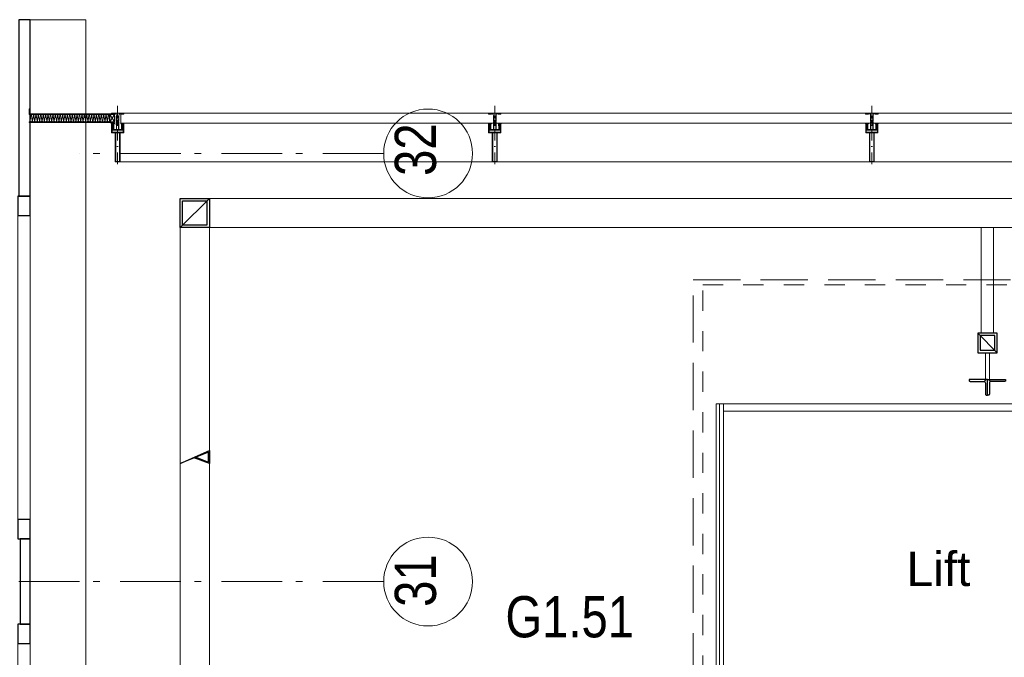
# Model space of a CAD drawing. Header units: millimetres. Extents: x 274611 to 749520, y 175257 to 298905.
# Tile 222 of 251: x 715929 to 719976, y 234077 to 236699. Entities that reach past the tile are written whole.
import ezdxf

# ---------------------------------------------------------------- set-up
doc = ezdxf.new("R2010")
doc.units = ezdxf.units.MM
doc.header["$LTSCALE"] = 400
for name, pattern in [('STYLE_01', [0.416641, 0.208282, -0.208359]), ('STYLE_02', [0.694427, 0.486069, -0.208359]), ('STYLE_06', [1.041641, 0.625, -0.208282, 0.069427, -0.138931]), ('STYLE_15', [0.240945, 0.11811, -0.059055, 0.004724, -0.059055]), ('STYLE_16', [0.177165, 0.11811, -0.059055])]:
    doc.linetypes.add(name, pattern=pattern)
for name, color, linetype, lineweight in [('Buitenkozijnen', 140, 'Continuous', 15), ('kozijnen', 140, 'Continuous', 15), ('Lijn-afbreek', 140, 'STYLE_06', 15), ('mat-glas-hor', 5, 'Continuous', 15), ('mat-kalkzandsteen', 5, 'Continuous', 25), ('mat-staal', 5, 'Continuous', 25), ('mat-staal_zink', 140, 'Continuous', 15), ('None', 7, 'Continuous', 9), ('Ruimtenummers', 5, 'Continuous', 25)]:
    doc.layers.add(name, color=color, linetype=linetype, lineweight=lineweight)
doc.styles.add('Arial', font='arial.ttf', dxfattribs={"height": 211.666667})
doc.styles.add('Arial Narrow', font='ARIALN.TTF', dxfattribs={"height": 222.25})

# ---------------------------------------------------------------- blocks, each defined once
blk = doc.blocks.new('Gevelpui best 1410 (2D)')
at = {"layer": 'Buitenkozijnen', "lineweight": 15}
for p, q in [((-260, 0), (-260, -1410)), ((-260, 0), (-210, 0)), ((-210, 0), (-210, -1410)), ((-260, -1410), (-210, -1410))]:
    blk.add_line(p, q, dxfattribs=at)
at = {"layer": 'Buitenkozijnen', "color": 92, "lineweight": 25}
for points in [[(-260, 0), (-210, 0), (-210, -80), (-260, -80)], [(-260, -1330), (-210, -1330), (-210, -1410), (-260, -1410)]]:
    blk.add_lwpolyline(points, close=True, dxfattribs=at)
at = {"layer": 'None', "color": 43, "linetype": 'Continuous', "lineweight": 9}
blk.add_line((-410, 15), (-410, -1425), dxfattribs=at)
blk = doc.blocks.new('*X1660')
at = {"layer": 'None', "lineweight": 5}
blk.add_line((31900, 5640), (31900, 7100), dxfattribs=at)
blk = doc.blocks.new('*X256')
at = {"layer": 'None', "lineweight": 9}
blk.add_line((-60, -60), (60, 60), dxfattribs=at)
blk = doc.blocks.new('Kolom [] 120')
at = {"layer": 'mat-staal', "lineweight": 25}
for points in [[(-60, 60), (60, 60), (60, -60), (-60, -60)], [(-50, 50), (50, 50), (50, -50), (-50, -50)]]:
    blk.add_lwpolyline(points, close=True, dxfattribs=at)
at = {"layer": 'mat-staal'}
blk.add_blockref('*X256', (0, 0), dxfattribs=at)
blk = doc.blocks.new('*X1676')
at = {"layer": 'None', "lineweight": 9}
for p, q in [((29800.1, 6889.8), (29803.1, 6892.8)), ((29775.5, 6865.2), (29779.2, 6869))]:
    blk.add_line(p, q, dxfattribs=at)
blk = doc.blocks.new('*X1697')
at = {"layer": 'None', "lineweight": 9}
blk.add_line((-17.8, -17.8), (-9.4, -9.4), dxfattribs=at)
blk = doc.blocks.new('*U1698')
at = {"layer": 'None', "color": 92, "linetype": 'Continuous', "lineweight": 25, "flags": 128}
blk.add_lwpolyline([(-17.8, -22.8), (-17.8, 52.2), (-13.8, 52.2, -0.414214), (-9.8, 48.2), (-9.8, -6.8, 0.414214), (-1.8, -14.8), (43.2, -14.8, -0.414214), (47.2, -18.8), (47.2, -22.8)], format="xyb", close=True, dxfattribs=at)
at = {"layer": 'None', "color": 92}
blk.add_blockref('*X1697', (0, 0), dxfattribs=at)
blk = doc.blocks.new('*X1699')
at = {"layer": 'None', "lineweight": 9}
blk.add_line((-17.8, -17.8), (-9.4, -9.4), dxfattribs=at)
blk = doc.blocks.new('*U1700')
at = {"layer": 'None', "color": 92, "linetype": 'Continuous', "lineweight": 25, "flags": 128}
blk.add_lwpolyline([(-17.8, -22.8), (-17.8, 52.2), (-13.8, 52.2, -0.414214), (-9.8, 48.2), (-9.8, -6.8, 0.414214), (-1.8, -14.8), (43.2, -14.8, -0.414214), (47.2, -18.8), (47.2, -22.8)], format="xyb", close=True, dxfattribs=at)
at = {"layer": 'None', "color": 92}
blk.add_blockref('*X1699', (0, 0), dxfattribs=at)
blk = doc.blocks.new('*U1701')
at = {"layer": 'mat-staal', "xscale": -1, "rotation": 90.00000235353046}
blk.add_blockref('*U1700', (32978.2, 7183.2), dxfattribs=at)
at = {"layer": 'mat-staal', "rotation": 270}
blk.add_blockref('*U1698', (33023.8, 7183.2), dxfattribs=at)
blk = doc.blocks.new('*U1702')
at = {"layer": 'mat-staal'}
blk.add_blockref('*U1701', (0, 0), dxfattribs=at)
blk = doc.blocks.new('*X258')
at = {"layer": 'None', "lineweight": 9}
blk.add_line((-40, -40), (40, 40), dxfattribs=at)
blk = doc.blocks.new('Kolom [] 080')
at = {"layer": 'mat-staal', "lineweight": 25}
for points in [[(-40, 40), (40, 40), (40, -40), (-40, -40)], [(-30, 30), (30, 30), (30, -30), (-30, -30)]]:
    blk.add_lwpolyline(points, close=True, dxfattribs=at)
at = {"layer": 'mat-staal'}
blk.add_blockref('*X258', (0, 0), dxfattribs=at)
blk = doc.blocks.new('*U1703')
at = {"layer": 'None', "color": 43, "linetype": 'Continuous', "lineweight": 9}
for points in [[(32976, 7391), (33026, 7391), (33026, 7825), (32976, 7825)], [(32993, 7311), (33009, 7311), (33009, 7201), (32993, 7201)]]:
    blk.add_lwpolyline(points, close=True, dxfattribs=at)
at = {"layer": 'Lijn-afbreek', "color": 7, "xscale": -1, "rotation": 180}
blk.add_blockref('Kolom [] 080', (33001, 7351), dxfattribs=at)
at = {"layer": 'mat-staal'}
blk.add_blockref('*U1702', (0, 0), dxfattribs=at)
blk = doc.blocks.new('*U1704')
at = {"layer": 'mat-glas-hor', "lineweight": 15}
for points in [[(31886, 5640), (31886, 7100), (31916, 7100), (31916, 5640)], [(31916, 7070), (33516, 7070), (33516, 7100), (31916, 7100)]]:
    blk.add_lwpolyline(points, close=True, dxfattribs=at)
at = {"layer": 'None', "color": 140, "linetype": 'Continuous', "lineweight": 15}
for p, q in [((29683.1, 7825), (29683.1, 6855)), ((29803.1, 7825), (29803.1, 6855))]:
    blk.add_line(p, q, dxfattribs=at)
at = {"layer": 'None', "color": 43, "linetype": 'Continuous', "lineweight": 9, "flags": 128}
for points in [[(29683.1, 4795), (29683.1, 7945), (33891.1, 7945), (33891.1, 4795)], [(33771.1, 4915), (33771.1, 7825), (29803.1, 7825), (29803.1, 4915)]]:
    blk.add_lwpolyline(points, close=True, dxfattribs=at)
at = {"layer": 'None', "color": 43, "linetype": 'STYLE_02', "lineweight": 9}
blk.add_lwpolyline([(31791.1, 7610), (33761.1, 7610), (33761.1, 5130), (31791.1, 5130)], close=True, dxfattribs=at)
at = {"layer": 'None', "color": 8, "linetype": 'STYLE_01', "lineweight": 5}
blk.add_lwpolyline([(31831.1, 7590), (33761.1, 7590), (33761.1, 5150), (31831.1, 5150)], close=True, dxfattribs=at)
at = {"layer": 'None', "color": 92, "linetype": 'Continuous', "lineweight": 25}
blk.add_lwpolyline([(29683.1, 6855), (29803.1, 6908.6), (29803.1, 6855), (29740.7, 6878.2), (29747.3, 6880.8), (29800.1, 6861.2), (29800.1, 6902.1)], close=True, dxfattribs=at)
at = {"layer": 'mat-glas-hor'}
blk.add_blockref('*X1660', (0, 0), dxfattribs=at)
at = {"layer": 'mat-staal', "color": 7}
blk.add_blockref('Kolom [] 120', (29743.1, 7885), dxfattribs=at)
at = {"layer": 'None', "color": 7}
blk.add_blockref('*U1703', (0, 0), dxfattribs=at)
at = {"layer": 'None', "color": 92}
blk.add_blockref('*X1676', (0, 0), dxfattribs=at)
at = {"layer": 'None', "color": 140, "insert": (32800.1, 6492.7), "char_height": 141.11, "attachment_point": 2, "style": 'Arial'}
blk.add_mtext('Lift', dxfattribs=at)
blk = doc.blocks.new('*U1705')
at = {"layer": 'None', "color": 8, "lineweight": 5}
for p, q in [((29393.6, 8290.3), (29412.6, 8260)), ((29412.6, 8290.3), (29393.6, 8260))]:
    blk.add_line(p, q, dxfattribs=at)
at = {"layer": 'None', "color": 43, "lineweight": 9}
blk.add_lwpolyline([(29393.6, 8290.3), (29412.6, 8290.3), (29412.6, 8260), (29393.6, 8260)], close=True, dxfattribs=at)
blk = doc.blocks.new('*U1706')
at = {"layer": 'None', "color": 8, "linetype": 'Continuous', "lineweight": 5, "flags": 128}
blk.add_lwpolyline([(0, 0, 0.463138), (4.2, 4.9), (0.8, 25.1, -0.463138), (5, 30, -0.463138), (9.1, 25.1), (5.8, 4.9, 0.463138), (9.9, 0, 0.463138), (14.1, 4.9), (10.7, 25.1, -0.463138), (14.9, 30, -0.463138), (19.1, 25.1), (15.7, 4.9, 0.463138), (19.9, 0, 0.463138), (24, 4.9), (20.7, 25.1, -0.463138), (24.8, 30, -0.463138), (29, 25.1), (25.7, 4.9, 0.463138), (29.8, 0, 0.463138), (34, 4.9), (30.6, 25.1, -0.463138), (34.8, 30, -0.463138), (38.9, 25.1), (35.6, 4.9, 0.463138), (39.7, 0, 0.463138), (43.9, 4.9), (40.6, 25.1, -0.463138), (44.7, 30, -0.463138), (48.9, 25.1), (45.5, 4.9, 0.463138), (49.7, 0, 0.463138), (53.8, 4.9), (50.5, 25.1, -0.463138), (54.6, 30, -0.463138), (58.8, 25.1), (55.5, 4.9, 0.463138), (59.6, 0, 0.463138), (63.8, 4.9), (60.4, 25.1, -0.463138), (64.6, 30, -0.463138), (68.7, 25.1), (65.4, 4.9, 0.463138), (69.5, 0, 0.463138), (73.7, 4.9), (70.4, 25.1, -0.463138), (74.5, 30, -0.463138), (78.7, 25.1), (75.3, 4.9, 0.463138), (79.5, 0, 0.463138), (83.6, 4.9), (80.3, 25.1, -0.463138), (84.5, 30, -0.463138), (88.6, 25.1), (85.3, 4.9, 0.463138), (89.4, 0, 0.463138), (93.6, 4.9), (90.2, 25.1, -0.463138), (94.4, 30, -0.463138), (98.5, 25.1), (95.2, 4.9, 0.463138), (99.4, 0, 0.463138), (103.5, 4.9), (100.2, 25.1, -0.463138), (104.3, 30, -0.463138), (108.5, 25.1), (105.1, 4.9, 0.463138), (109.3, 0, 0.463138), (113.4, 4.9), (110.1, 25.1, -0.463138), (114.3, 30, -0.463138), (118.4, 25.1), (115.1, 4.9, 0.463138), (119.2, 0, 0.463138), (123.4, 4.9), (120, 25.1, -0.463138), (124.2, 30, -0.463138), (128.4, 25.1), (125, 4.9, 0.463138), (129.2, 0, 0.463138), (133.3, 4.9), (130, 25.1, -0.463138), (134.1, 30, -0.463138), (138.3, 25.1), (134.9, 4.9, 0.463138), (139.1, 0, 0.463138), (143.3, 4.9), (139.9, 25.1, -0.463138), (144.1, 30, -0.463138), (148.2, 25.1), (144.9, 4.9, 0.463138), (149, 0, 0.463138), (153.2, 4.9), (149.8, 25.1, -0.463138), (154, 30, -0.463138), (158.2, 25.1), (154.8, 4.9, 0.463138), (159, 0, 0.463138), (163.1, 4.9), (159.8, 25.1, -0.463138), (163.9, 30, -0.463138), (168.1, 25.1), (164.7, 4.9, 0.463138), (168.9, 0, 0.463138), (173.1, 4.9), (169.7, 25.1, -0.463138), (173.9, 30, -0.463138), (178, 25.1), (174.7, 4.9, 0.463138), (178.8, 0, 0.463138), (183, 4.9), (179.7, 25.1, -0.463138), (183.8, 30, -0.463138), (188, 25.1), (184.6, 4.9, 0.463138), (188.8, 0, 0.463138), (192.9, 4.9), (189.6, 25.1, -0.463138), (193.7, 30, -0.463138), (197.9, 25.1), (194.6, 4.9, 0.463138), (198.7, 0, 0.463138), (202.9, 4.9), (199.5, 25.1, -0.463138), (203.7, 30, -0.463138), (207.8, 25.1), (204.5, 4.9, 0.463138), (208.6, 0, 0.463138), (212.8, 4.9), (209.5, 25.1, -0.463138), (213.6, 30, -0.463138), (217.8, 25.1), (214.4, 4.9, 0.463138), (218.6, 0, 0.463138), (222.7, 4.9), (219.4, 25.1, -0.463138), (223.6, 30, -0.463138), (227.7, 25.1), (224.4, 4.9, 0.463138), (228.5, 0, 0.463138), (232.7, 4.9), (229.3, 25.1, -0.463138), (233.5, 30, -0.463138), (237.6, 25.1), (234.3, 4.9, 0.463138), (238.5, 0, 0.463138), (242.6, 4.9), (239.3, 25.1, -0.463138), (243.4, 30, -0.463138), (247.6, 25.1), (244.2, 4.9, 0.463138), (248.4, 0, 0.463138), (252.5, 4.9), (249.2, 25.1, -0.463138), (253.4, 30, -0.463138), (257.5, 25.1), (254.2, 4.9, 0.463138), (258.3, 0, 0.463138), (262.5, 4.9), (259.1, 25.1, -0.463138), (263.3, 30, -0.463138), (267.5, 25.1), (264.1, 4.9, 0.463138), (268.3, 0, 0.463138), (272.4, 4.9), (269.1, 25.1, -0.463138), (273.2, 30, -0.463138), (277.4, 25.1), (274, 4.9, 0.463138), (278.2, 0, 0.463138), (282.4, 4.9), (279, 25.1, -0.463138), (283.2, 30, -0.463138), (287.3, 25.1), (284, 4.9, 0.463138), (288.1, 0, 0.463138), (292.3, 4.9), (288.9, 25.1, -0.463138), (293.1, 30, -0.463138), (297.3, 25.1), (293.9, 4.9, 0.463138), (298.1, 0, 0.463138), (302.2, 4.9), (298.9, 25.1, -0.463138), (303, 30, -0.463138), (307.2, 25.1), (303.8, 4.9, 0.463138), (308, 0, 0.463138), (312.2, 4.9), (308.8, 25.1, -0.463138), (313, 30, -0.463138), (317.1, 25.1), (313.8, 4.9, 0.463138), (317.9, 0, 0.463138), (322.1, 4.9), (318.8, 25.1, -0.463138), (322.9, 30, -0.463138), (327.1, 25.1), (323.7, 4.9, 0.463138), (327.9, 0, 0.463138)], format="xyb", dxfattribs=at)
blk = doc.blocks.new('*U96')
at = {"layer": 'None', "color": 8, "lineweight": 5, "flags": 128}
for points in [[(-5, -154.3), (-5, -154.3, 0.414214), (-5.5, -154.8), (-5.5, -172.5), (-5.5, -172.5, 0.414214), (-5, -173), (-4, -173), (-4, -173, 0.414214), (-3.5, -172.5), (-3.5, -172.5, 0.414214), (-4, -172), (-4.5, -172), (-4.5, -168.8), (-4.5, -168.8, -0.414214), (-4, -168.3), (-2.7, -168.3), (-2.7, -168.3, 0.221695), (-1.9, -167.9), (-0.8, -166.5), (-0.8, -166.5, -0.466308), (0.8, -166.5), (2, -167.9), (2, -167.9, 0.221695), (2.7, -168.3), (4, -168.3), (4, -168.3, -0.414214), (4.5, -168.8), (4.5, -172), (4, -172), (4, -172, 0.414214), (3.5, -172.5), (3.5, -172.5, 0.414214), (4, -173), (5, -173), (5, -173, 0.414214), (5.5, -172.5), (5.5, -154.8), (5.5, -154.8, 0.414214), (5, -154.3), (4.7, -154.3), (4.7, -155), (4.7, -155, -0.414214), (4.4, -155.3), (4.1, -155.3), (4.1, -155.3, -0.414214), (3.3, -154.5), (3.3, -150.6), (3.3, -150.6, -0.414214), (4.1, -149.8), (4.4, -149.8), (4.4, -149.8, -0.414214), (4.7, -150.1), (4.7, -150.8), (5, -150.8), (5, -150.8, 0.414214), (5.5, -150.3), (5.5, -137.6), (5.5, -137.6, 0.351868), (5.3, -137.3), (5.3, -137.3, 0.351868), (4.9, -137.5), (4.1, -139.2), (4.1, -139.2, 0.314902), (4.2, -139.4), (4.5, -139.7), (4.5, -139.7, -0.198912), (4.5, -139.9), (4.5, -140.1), (4.5, -140.1, -0.198912), (4.5, -140.3), (4.2, -140.6), (4.2, -140.6, 0.414214), (4.2, -140.8), (4.5, -141.1), (4.5, -141.1, -0.198912), (4.5, -141.3), (4.5, -141.5), (4.5, -141.5, -0.198912), (4.5, -141.7), (4.2, -142), (4.2, -142, 0.414214), (4.2, -142.2), (4.5, -142.5), (4.5, -142.5, -0.198912), (4.5, -142.7), (4.5, -143.2), (4.5, -143.2, -0.087489), (4.5, -143.3), (4.2, -144.1), (4.2, -148.5), (4.2, -148.5, -0.414214), (3.9, -148.8), (-3.9, -148.8), (-3.9, -148.8, -0.414214), (-4.2, -148.5), (-4.2, -144.1), (-4.5, -143.3), (-4.5, -143.3, -0.087489), (-4.5, -143.2), (-4.5, -142.7), (-4.5, -142.7, -0.198912), (-4.4, -142.5), (-4.1, -142.2), (-4.1, -142.2, 0.414214), (-4.1, -142), (-4.4, -141.7), (-4.4, -141.7, -0.198912), (-4.5, -141.5), (-4.5, -141.3), (-4.5, -141.3, -0.198912), (-4.4, -141.1), (-4.1, -140.8), (-4.1, -140.8, 0.414214), (-4.1, -140.6), (-4.4, -140.3), (-4.4, -140.3, -0.198912), (-4.5, -140.1), (-4.5, -139.9), (-4.5, -139.9, -0.198912), (-4.4, -139.7), (-4.1, -139.4), (-4.1, -139.4, 0.314902), (-4.1, -139.2), (-4.9, -137.5), (-4.9, -137.5, 0.351868), (-5.3, -137.3), (-5.3, -137.3, 0.351868), (-5.5, -137.6), (-5.5, -150.3), (-5.5, -150.3, 0.414214), (-5, -150.8), (-4.7, -150.8), (-4.7, -150.1), (-4.7, -150.1, -0.414214), (-4.4, -149.8), (-4.1, -149.8), (-4.1, -149.8, -0.414214), (-3.3, -150.6), (-3.3, -154.5), (-3.3, -154.5, -0.414214), (-4.1, -155.3), (-4.4, -155.3), (-4.4, -155.3, -0.414214), (-4.7, -155), (-4.7, -154.3)], [(-4.5, -161.7, -0.414214), (-4, -161.2), (-2.7, -161.2), (-2.7, -161.2, 0.414214), (-2.5, -161), (-2.5, -160.4), (-2.5, -160.4, 0.414214), (-2.7, -160.2), (-4, -160.2), (-4, -160.2, -0.414214), (-4.5, -159.7), (-4.5, -156.8), (-4.5, -156.8, -0.414214), (-4, -156.3), (4, -156.3), (4, -156.3, -0.414214), (4.5, -156.8), (4.5, -159.7), (4.5, -159.7, -0.414214), (4, -160.2), (2.7, -160.2), (2.7, -160.2, 0.414214), (2.5, -160.4), (2.5, -161), (2.5, -161, 0.414214), (2.7, -161.2), (4, -161.2), (4, -161.2, -0.414214), (4.5, -161.7), (4.5, -166.8), (4.5, -166.8, -0.414214), (4, -167.3), (3, -167.3), (3, -167.3, -0.221695), (2.6, -167.1), (1.5, -165.9), (1.5, -165.9, 0.466308), (-1.5, -165.9), (-2.6, -167.1), (-2.6, -167.1, -0.221695), (-2.9, -167.3), (-4, -167.3), (-4, -167.3, -0.414214), (-4.5, -166.8), (-4.5, -161.7)], [(-1.8, -149.8, 0.414214), (-2.3, -150.3), (-2.3, -155.1), (-2.3, -155.1, 0.414214), (-2.1, -155.3), (2.1, -155.3), (2.1, -155.3, 0.414214), (2.3, -155.1), (2.3, -150.3), (2.3, -150.3, 0.414214), (1.8, -149.8), (-1.8, -149.8)]]:
    blk.add_lwpolyline(points, format="xyb", close=True, dxfattribs=at)
blk = doc.blocks.new('*U97')
at = {"layer": 'None', "color": 8, "lineweight": 5, "flags": 128}
for points in [[(-13.5, -182.8), (-13.5, -181.9), (-14.5, -181.1), (-14.5, -181.1, 0.36397), (-14.9, -181.1), (-14.9, -181.1), (-15.4, -181.5), (-15.4, -181.5, -0.36397), (-15.8, -181.5), (-15.8, -181.5), (-16.3, -181.1), (-16.3, -181.1, 0.36397), (-16.7, -181.1), (-16.7, -181.1), (-17.2, -181.5), (-17.2, -181.5, -0.36397), (-17.6, -181.5), (-17.6, -181.5), (-18.1, -181.1), (-18.1, -181.1, 0.36397), (-18.5, -181.1), (-18.5, -181.1), (-19, -181.5), (-19, -181.5, -0.36397), (-19.4, -181.5), (-19.4, -181.5), (-19.9, -181.1), (-19.9, -181.1, 0.36397), (-20.3, -181.1), (-20.3, -181.1), (-20.8, -181.5), (-20.8, -181.5, -0.36397), (-21.2, -181.5), (-21.2, -181.5), (-21.7, -181.1), (-21.7, -181.1, 0.36397), (-22.1, -181.1), (-22.1, -181.1), (-22.4, -181.3), (-23.2, -181.3), (-23.5, -181.1), (-23.5, -181.1, 0.36397), (-23.9, -181.1), (-23.9, -181.1), (-24.2, -181.3), (-24.5, -181.3), (-24.5, -181.3, -0.267949), (-24.8, -181.2), (-24.8, -181.2), (-24.9, -180.9), (-24.9, -180.9, 0.339454), (-25.3, -180.7), (-25.3, -180.7, 0.339454), (-25.5, -181), (-25.5, -181), (-25.5, -184.4), (-25.5, -184.4, 0.414214), (-25.2, -184.7), (-25.2, -184.7), (-24.3, -184.7), (-24.3, -184.7, 0.414214), (-24, -184.4), (-24, -184.4), (-24, -182.7), (-24, -182.7, 0.236068), (-24.1, -182.5), (-24.1, -182.5), (-24.1, -182.5, -0.548276), (-24, -182.2), (-24, -182.2, -0.548276), (-23.8, -182.4), (-23.8, -182.4), (-23.8, -182.4, 0.250388), (-23.6, -182.3), (-23.6, -182.3), (-22.8, -182.3), (-22.8, -182.3, -0.414214), (-22.5, -182.6), (-22.5, -182.6), (-22.5, -183.3), (-22.5, -183.3, 0.414214), (-22.2, -183.6), (-22.2, -183.6), (-22, -183.6), (-22, -183.6, 0.131652), (-21.8, -183.5), (-21.8, -183.5), (-20.5, -182.8), (-13.5, -182.8)], [(-6, -180.7), (-6, -180.7, -0.388879), (-8.7, -183.2), (-8.7, -183.2), (-20.4, -183.2), (-21.6, -183.9), (-22.9, -183.9), (-22.9, -182.7), (-23.8, -182.7), (-23.8, -184.8), (23.8, -184.8), (23.8, -182.7), (22.9, -182.7), (22.9, -183.9), (21.7, -183.9), (20.4, -183.2), (8.7, -183.2), (8.7, -183.2, -0.388879), (6, -180.7), (6, -180.7), (5.3, -173.2), (2.5, -173.2), (2.5, -171.2), (-2.5, -171.2), (-2.5, -173.2), (-5.3, -173.2), (-6, -180.7)], [(13.5, -182.8), (13.5, -181.9), (14.5, -181.1), (14.5, -181.1, -0.36397), (14.9, -181.1), (14.9, -181.1), (15.4, -181.5), (15.4, -181.5, 0.36397), (15.8, -181.5), (15.8, -181.5), (16.3, -181.1), (16.3, -181.1, -0.36397), (16.7, -181.1), (16.7, -181.1), (17.2, -181.5), (17.2, -181.5, 0.36397), (17.6, -181.5), (17.6, -181.5), (18.1, -181.1), (18.1, -181.1, -0.36397), (18.5, -181.1), (18.5, -181.1), (19, -181.5), (19, -181.5, 0.36397), (19.4, -181.5), (19.4, -181.5), (19.9, -181.1), (19.9, -181.1, -0.36397), (20.3, -181.1), (20.3, -181.1), (20.8, -181.5), (20.8, -181.5, 0.36397), (21.2, -181.5), (21.2, -181.5), (21.7, -181.1), (21.7, -181.1, -0.36397), (22.1, -181.1), (22.1, -181.1), (22.4, -181.3), (23.2, -181.3), (23.5, -181.1), (23.5, -181.1, -0.36397), (23.9, -181.1), (23.9, -181.1), (24.2, -181.3), (24.5, -181.3), (24.5, -181.3, 0.267949), (24.8, -181.2), (24.8, -181.2), (25, -180.9), (25, -180.9, -0.339454), (25.3, -180.7), (25.3, -180.7, -0.339454), (25.5, -181), (25.5, -181), (25.5, -184.4), (25.5, -184.4, -0.414214), (25.2, -184.7), (25.2, -184.7), (24.3, -184.7), (24.3, -184.7, -0.414214), (24, -184.4), (24, -184.4), (24, -182.7), (24, -182.7, -0.236068), (24.1, -182.5), (24.1, -182.5), (24.1, -182.5, 0.548276), (24.1, -182.2), (24.1, -182.2, 0.548276), (23.9, -182.4), (23.9, -182.4), (23.9, -182.4, -0.250388), (23.6, -182.3), (23.6, -182.3), (22.8, -182.3), (22.8, -182.3, 0.414214), (22.5, -182.6), (22.5, -182.6), (22.5, -183.3), (22.5, -183.3, -0.414214), (22.2, -183.6), (22.2, -183.6), (22, -183.6), (22, -183.6, -0.131652), (21.8, -183.5), (21.8, -183.5), (20.5, -182.8), (13.5, -182.8)]]:
    blk.add_lwpolyline(points, format="xyb", close=True, dxfattribs=at)
blk = doc.blocks.new('verticale stijl 150x50 UV')
at = {"layer": 'None', "color": 8, "linetype": 'STYLE_15', "lineweight": 5}
blk.add_line((0, -216), (0, 35), dxfattribs=at)
at = {"layer": 'None', "color": 8, "lineweight": 5}
for p, q in [((-25.6, -142.7), (-25.6, -142.7)), ((-25.6, -144.4), (-25.6, -144.4)), ((-24.8, -133.4), (-24.8, -133.4)), ((-24.8, -134.2), (-24.8, -134.2)), ((-24.8, -135), (-24.8, -135)), ((-24.8, -135.8), (-24.8, -135.8)), ((-24.8, -136.6), (-24.8, -136.6)), ((-24.8, -137.4), (-24.8, -137.4)), ((-24.8, -138.3), (-24.8, -138.3)), ((-24.8, -139.1), (-24.8, -139.1)), ((-24.8, -139.9), (-24.8, -139.9)), ((-24.8, -140.7), (-24.8, -140.7)), ((-24.8, -141.5), (-24.8, -141.5)), ((-24.8, -142.3), (-24.8, -142.3)), ((-24.8, -143.1), (-24.8, -143.1)), ((-24.8, -144.8), (-24.8, -144.8)), ((-24, -133), (-24, -133)), ((-24, -133.8), (-24, -133.8)), ((-24, -134.6), (-24, -134.6)), ((-24, -135.4), (-24, -135.4)), ((-24, -136.2), (-24, -136.2)), ((-24, -137), (-24, -137)), ((-24, -137.9), (-24, -137.9)), ((-24, -138.7), (-24, -138.7)), ((-24, -139.5), (-24, -139.5)), ((-24, -140.3), (-24, -140.3)), ((-24, -141.1), (-24, -141.1)), ((-24, -141.9), (-24, -141.9)), ((-24, -142.7), (-24, -142.7)), ((-24, -144.4), (-24, -144.4)), ((-23.2, -133.4), (-23.2, -133.4)), ((-23.2, -134.2), (-23.2, -134.2)), ((-23.2, -135), (-23.2, -135)), ((-23.2, -135.8), (-23.2, -135.8)), ((-23.2, -136.6), (-23.2, -136.6)), ((-23.2, -137.4), (-23.2, -137.4)), ((-23.2, -138.3), (-23.2, -138.3)), ((-23.2, -139.1), (-23.2, -139.1)), ((-23.2, -139.9), (-23.2, -139.9)), ((-23.2, -140.7), (-23.2, -140.7)), ((-23.2, -141.5), (-23.2, -141.5)), ((-23.2, -144.8), (-23.2, -144.8)), ((-22.4, -133), (-22.4, -133)), ((-22.4, -133.8), (-22.4, -133.8)), ((-22.4, -134.6), (-22.4, -134.6)), ((-22.4, -140.3), (-22.4, -140.3)), ((-22.4, -141.1), (-22.4, -141.1)), ((-22.4, -144.4), (-22.4, -144.4)), ((-21.6, -126.9), (-21.6, -126.9)), ((-21.6, -127.7), (-21.6, -127.7)), ((-21.6, -128.5), (-21.6, -128.5)), ((-21.6, -129.3), (-21.6, -129.3)), ((-21.6, -130.1), (-21.6, -130.1)), ((-21.6, -130.9), (-21.6, -130.9)), ((-21.6, -131.8), (-21.6, -131.8)), ((-21.6, -132.6), (-21.6, -132.6)), ((-21.6, -133.4), (-21.6, -133.4)), ((-21.6, -134.2), (-21.6, -134.2)), ((-21.6, -135), (-21.6, -135)), ((-21.6, -139.9), (-21.6, -139.9)), ((-21.6, -140.7), (-21.6, -140.7)), ((-21.6, -141.5), (-21.6, -141.5)), ((-21.6, -144.8), (-21.6, -144.8)), ((-20.7, -126.5), (-20.7, -126.5)), ((-20.7, -128.9), (-20.7, -128.9)), ((-20.7, -129.7), (-20.7, -129.7)), ((-20.7, -130.5), (-20.7, -130.5)), ((-20.7, -131.4), (-20.7, -131.4)), ((-20.7, -132.2), (-20.7, -132.2)), ((-20.7, -133), (-20.7, -133)), ((-20.7, -133.8), (-20.7, -133.8)), ((-20.7, -134.6), (-20.7, -134.6)), ((-20.7, -135.4), (-20.7, -135.4)), ((-20.7, -136.2), (-20.7, -136.2)), ((-20.7, -137), (-20.7, -137)), ((-20.7, -137.9), (-20.7, -137.9)), ((-20.7, -138.7), (-20.7, -138.7)), ((-20.7, -139.5), (-20.7, -139.5)), ((-20.7, -140.3), (-20.7, -140.3)), ((-20.7, -141.1), (-20.7, -141.1)), ((-20.7, -144.4), (-20.7, -144.4)), ((-19.9, -126.1), (-19.9, -126.1)), ((-19.9, -130.1), (-19.9, -130.1)), ((-19.9, -130.9), (-19.9, -130.9)), ((-19.9, -131.8), (-19.9, -131.8)), ((-19.9, -132.6), (-19.9, -132.6)), ((-19.9, -133.4), (-19.9, -133.4)), ((-19.9, -134.2), (-19.9, -134.2)), ((-19.9, -135), (-19.9, -135)), ((-19.9, -135.8), (-19.9, -135.8)), ((-19.9, -136.6), (-19.9, -136.6)), ((-19.9, -137.4), (-19.9, -137.4)), ((-19.9, -138.3), (-19.9, -138.3)), ((-19.9, -139.1), (-19.9, -139.1)), ((-19.9, -139.9), (-19.9, -139.9)), ((-19.9, -140.7), (-19.9, -140.7)), ((-19.9, -141.5), (-19.9, -141.5)), ((-19.9, -142.3), (-19.9, -142.3)), ((-19.9, -143.1), (-19.9, -143.1)), ((-19.9, -143.9), (-19.9, -143.9)), ((-19.1, -126.5), (-19.1, -126.5)), ((-19.1, -127.3), (-19.1, -127.3)), ((-19.1, -128.9), (-19.1, -128.9)), ((-19.1, -129.7), (-19.1, -129.7)), ((-19.1, -130.5), (-19.1, -130.5)), ((-19.1, -131.4), (-19.1, -131.4)), ((-19.1, -132.2), (-19.1, -132.2)), ((-19.1, -133), (-19.1, -133)), ((-19.1, -133.8), (-19.1, -133.8)), ((-19.1, -134.6), (-19.1, -134.6)), ((-19.1, -140.3), (-19.1, -140.3)), ((-19.1, -141.1), (-19.1, -141.1)), ((-19.1, -141.9), (-19.1, -141.9)), ((-18.3, -127.7), (-18.3, -127.7)), ((-18.3, -128.5), (-18.3, -128.5)), ((-18.3, -129.3), (-18.3, -129.3)), ((-18.3, -133.4), (-18.3, -133.4)), ((-18.3, -134.2), (-18.3, -134.2)), ((-18.3, -135), (-18.3, -135)), ((-18.3, -139.9), (-18.3, -139.9)), ((-18.3, -140.7), (-18.3, -140.7)), ((-18.3, -141.5), (-18.3, -141.5)), ((-18.3, -142.3), (-18.3, -142.3)), ((-17.5, -133), (-17.5, -133)), ((-17.5, -133.8), (-17.5, -133.8)), ((-17.5, -134.6), (-17.5, -134.6)), ((-17.5, -135.4), (-17.5, -135.4)), ((-17.5, -136.2), (-17.5, -136.2)), ((-17.5, -137), (-17.5, -137)), ((-17.5, -137.9), (-17.5, -137.9)), ((-17.5, -138.7), (-17.5, -138.7)), ((-17.5, -139.5), (-17.5, -139.5)), ((-17.5, -140.3), (-17.5, -140.3)), ((-17.5, -141.1), (-17.5, -141.1)), ((-17.5, -141.9), (-17.5, -141.9)), ((-17.5, -142.7), (-17.5, -142.7)), ((-16.7, -133.4), (-16.7, -133.4)), ((-16.7, -134.2), (-16.7, -134.2)), ((-16.7, -135), (-16.7, -135)), ((-16.7, -135.8), (-16.7, -135.8)), ((-16.7, -136.6), (-16.7, -136.6)), ((-16.7, -137.4), (-16.7, -137.4)), ((-16.7, -138.3), (-16.7, -138.3)), ((-16.7, -139.1), (-16.7, -139.1)), ((-16.7, -139.9), (-16.7, -139.9)), ((-16.7, -140.7), (-16.7, -140.7)), ((-16.7, -141.5), (-16.7, -141.5)), ((-16.7, -142.3), (-16.7, -142.3)), ((-16.7, -143.1), (-16.7, -143.1)), ((-15.9, -141.1), (-15.9, -141.1)), ((-15.9, -141.9), (-15.9, -141.9)), ((-15.9, -142.7), (-15.9, -142.7)), ((-15.9, -144.4), (-15.9, -144.4)), ((-15.1, -142.3), (-15.1, -142.3)), ((-15.1, -143.1), (-15.1, -143.1)), ((-15.1, -143.9), (-15.1, -143.9)), ((-15.1, -144.8), (-15.1, -144.8)), ((-14.2, -141.9), (-14.2, -141.9)), ((-14.2, -142.7), (-14.2, -142.7)), ((-14.2, -143.5), (-14.2, -143.5)), ((-14.2, -144.4), (-14.2, -144.4)), ((-13.4, -143.1), (-13.4, -143.1)), ((-13.4, -143.9), (-13.4, -143.9))]:
    blk.add_line(p, q, dxfattribs=at)
at = {"layer": 'None', "color": 8, "linetype": 'STYLE_16', "lineweight": 5}
for p, q in [((-2.2, -155.1), (0, -154.5)), ((-2.2, -156.7), (-2.2, -155.1)), ((-1.5, -156.9), (-1.5, -155)), ((-1, -157), (-1, -155.1)), ((2.3, -155.1), (0, -154.5)), ((1, -157), (1, -155.1)), ((1.5, -156.9), (1.5, -155)), ((2.3, -156.7), (2.3, -155.1))]:
    blk.add_line(p, q, dxfattribs=at)
at = {"layer": 'None', "color": 8, "linetype": 'Continuous', "lineweight": 5, "flags": 128}
for points in [[(-10, 15.4), (10, 15.4), (10, -104.8), (25, -104.8), (25, -116.8), (-25, -116.8), (-25, -104.8), (-10, -104.8)], [(-8, 13.4), (-8, -104.8), (8, -104.8), (8, 13.4)], [(8, -106.8), (-8, -106.8), (-23, -106.8), (-23, -114.8), (23, -114.8), (23, -106.8)]]:
    blk.add_lwpolyline(points, close=True, dxfattribs=at)
at = {"layer": 'None', "color": 8, "lineweight": 5, "flags": 128}
for points in [[(25, -132.6), (25, -116.8), (23.1, -116.8), (-23.1, -116.8), (-25, -116.8), (-25, -132.6), (-22.1, -132.6), (-22.1, -128), (-22.6, -128), (-22.6, -126.6), (-22.1, -126.6), (-22.1, -124.7), (-21.9, -124.5), (-21.9, -120.3), (-21.9, -120.3, -0.414214), (-20.2, -118.6), (-20.1, -118.6), (-20.1, -118.6, -0.414214), (-18.4, -120.3), (-18.4, -124.5), (-18.2, -124.7), (-18.2, -126.6), (-17.7, -126.6), (-17.7, -128), (-18.2, -128), (-18.2, -132.6), (-16.3, -132.6), (-16.3, -119.8), (-16.3, -119.8, -0.414214), (-15.1, -118.6), (-15.1, -118.6), (-6.5, -118.6), (-6.5, -118.6, -0.414214), (-5.3, -119.8), (-5.3, -136.8), (-3.9, -136.8), (-3.9, -139.6), (-4.3, -140), (-3.9, -140.4), (-3.9, -141), (-4.3, -141.4), (-3.9, -141.8), (-3.9, -142.4), (-4.3, -142.8), (-3.9, -143.8), (-3.9, -148.6), (-2.2, -148.6), (-2.2, -137.8), (-2.2, -137.8, -0.414214), (0, -135.6), (0, -135.6), (0, -135.6, -0.414214), (2.2, -137.8), (2.2, -148.6), (3.9, -148.6), (3.9, -143.8), (4.3, -142.8), (3.9, -142.4), (3.9, -141.8), (4.3, -141.4), (3.9, -141), (3.9, -140.4), (4.3, -140), (3.9, -139.6), (3.9, -136.8), (5.4, -136.8), (5.4, -119.8), (5.4, -119.8, -0.414214), (6.6, -118.6), (6.6, -118.6), (15.1, -118.6), (15.1, -118.6, -0.414214), (16.3, -119.8), (16.3, -132.6), (18.2, -132.6), (18.2, -128), (17.7, -128), (17.7, -126.6), (18.2, -126.6), (18.2, -124.7), (18.5, -124.5), (18.5, -120.3), (18.5, -120.3, -0.414214), (20.2, -118.6), (20.2, -118.6), (20.2, -118.6, -0.414214), (21.9, -120.3), (21.9, -124.5), (22.1, -124.7), (22.1, -126.6), (22.6, -126.6), (22.6, -128), (22.1, -128), (22.1, -132.6)], [(-14.8, -144.8), (-14.8, -144.8, 0.390793), (-13.2, -143.5), (-13.2, -143.5, 0.390793), (-14.4, -141.8), (-14.4, -141.8, -0.352623), (-16, -139.9), (-16, -133.1), (-16, -133.1, 0.414214), (-16.3, -132.8), (-17.6, -132.8), (-18.1, -133), (-18.1, -133, -0.520293), (-18.3, -132.8), (-18.3, -130.1), (-18.2, -130), (-18.2, -128), (-18.2, -128, -0.577863), (-18.1, -127.7), (-18, -127.7), (-18, -127.7, 0.366605), (-17.7, -127.5), (-17.7, -127.5, 0.366605), (-17.9, -127.1), (-17.9, -127.1, -0.130834), (-19.2, -126.1), (-19.2, -126.1, 0.439074), (-20.7, -126.1), (-20.7, -126.1, -0.133252), (-22, -127.1), (-22, -127.1, 0.366605), (-22.2, -127.5), (-22.2, -127.5, 0.366605), (-21.9, -127.7), (-21.8, -127.7), (-21.8, -127.7, -0.577455), (-21.8, -128), (-21.8, -130), (-21.6, -130.1), (-21.6, -132.8), (-21.6, -132.8, -0.52048), (-21.9, -133), (-22.4, -132.8), (-24.7, -132.8), (-24.7, -132.8, 0.414214), (-25, -133.1), (-25, -140.9), (-25, -140.9, -0.255976), (-25.9, -142.6), (-25.9, -142.6, 0.749676), (-25.3, -144.8), (-21.2, -144.8), (-21.2, -144.8, 0.414214), (-19.2, -142.8), (-19.2, -142.8, -0.402808), (-18.7, -142.3), (-18.7, -142.3, -0.402808), (-18.2, -142.8), (-18.2, -142.8, 0.233259), (-18, -143.1), (-14.6, -143.6), (-14.6, -143.6, -0.419014), (-14.5, -143.7), (-14.5, -143.7, -0.419014), (-14.6, -143.8), (-16, -143.8), (-16, -143.8, 0.414214), (-16.5, -144.3), (-16.5, -144.3, 0.414214), (-16, -144.8)], [(-23.2, -141.6), (-23.2, -141.6, 0.418874), (-23.7, -142.1), (-23.7, -142.1, -0.396568), (-25.3, -143.4), (-25.3, -143.4, 0.437017), (-25.7, -143.7), (-25.7, -143.7, 0.437017), (-25.4, -144), (-21.9, -144), (-21.9, -144, 0.263556), (-20.2, -143), (-20.2, -143, 0.552342), (-20.8, -141.8)], [(-23, -135.9), (-23, -135.9, -0.414214), (-22.1, -135), (-22.1, -135, -0.414214), (-21.3, -135.9), (-21.3, -138.8), (-21.3, -138.8, -0.414214), (-22.1, -139.6), (-22.1, -139.6, -0.414214), (-23, -138.8)], [(-21, -127.8, -0.29188), (-20.8, -127.3), (-20.3, -126.9), (-20.3, -126.9, -0.344328), (-19.7, -126.9), (-19.2, -127.3), (-19.2, -127.3, -0.29188), (-19, -127.8), (-19.4, -129.5), (-19.4, -129.5, -0.348796), (-20, -130), (-20, -130, -0.348796), (-20.6, -129.5), (-21, -127.8)], [(-18.8, -139.6, -0.414214), (-19.7, -138.8), (-19.7, -135.9), (-19.7, -135.9, -0.414214), (-18.8, -135), (-18.8, -135, -0.414214), (-18, -135.9), (-18, -138.8), (-18, -138.8, -0.414214), (-18.8, -139.6)], [(0, -157.1), (0, -157.1, -0.163834), (-4.3, -155.6), (-4.3, -155.6), (-4.3, -155.6, -0.234469), (-4.7, -154.8), (-4.7, -154.8), (-4.7, -153.6), (4.8, -153.6), (4.8, -154.8), (4.8, -154.8, -0.234469), (4.4, -155.6), (4.4, -155.6), (4.4, -155.6, -0.163834), (0, -157.1), (0, -157.1)], [(14.8, -144.8), (14.8, -144.8, -0.390793), (13.3, -143.5), (13.3, -143.5, -0.390793), (14.4, -141.8), (14.4, -141.8, 0.352623), (16, -139.9), (16, -133.1), (16, -133.1, -0.414214), (16.3, -132.8), (17.6, -132.8), (18.1, -133), (18.1, -133, 0.520293), (18.4, -132.8), (18.4, -130.1), (18.2, -130), (18.2, -128), (18.2, -128, 0.577863), (18.2, -127.7), (18.1, -127.7), (18.1, -127.7, -0.366605), (17.8, -127.5), (17.8, -127.5, -0.366605), (18, -127.1), (18, -127.1, 0.130834), (19.3, -126.1), (19.3, -126.1, -0.439074), (20.7, -126.1), (20.7, -126.1, 0.133252), (22.1, -127.1), (22.1, -127.1, -0.366605), (22.3, -127.5), (22.3, -127.5, -0.366605), (22, -127.7), (21.9, -127.7), (21.9, -127.7, 0.577455), (21.8, -128), (21.8, -130), (21.7, -130.1), (21.7, -132.8), (21.7, -132.8, 0.52048), (21.9, -133), (22.4, -132.8), (24.7, -132.8), (24.7, -132.8, -0.414214), (25, -133.1), (25, -140.9), (25, -140.9, 0.255976), (25.9, -142.6), (25.9, -142.6, -0.749676), (25.3, -144.8), (21.2, -144.8), (21.2, -144.8, -0.414214), (19.2, -142.8), (19.2, -142.8, 0.402808), (18.7, -142.3), (18.7, -142.3, 0.402808), (18.2, -142.8), (18.2, -142.8, -0.233259), (18, -143.1), (14.6, -143.6), (14.6, -143.6, 0.419014), (14.5, -143.7), (14.5, -143.7, 0.419014), (14.6, -143.8), (16, -143.8), (16, -143.8, -0.414214), (16.5, -144.3), (16.5, -144.3, -0.414214), (16, -144.8)], [(18.9, -139.6, 0.414214), (19.7, -138.8), (19.7, -135.9), (19.7, -135.9, 0.414214), (18.9, -135), (18.9, -135, 0.414214), (18, -135.9), (18, -138.8), (18, -138.8, 0.414214), (18.9, -139.6)], [(21, -127.8, 0.29188), (20.8, -127.3), (20.3, -126.9), (20.3, -126.9, 0.344328), (19.7, -126.9), (19.2, -127.3), (19.2, -127.3, 0.29188), (19, -127.8), (19.4, -129.5), (19.4, -129.5, 0.348796), (20, -130), (20, -130, 0.348796), (20.6, -129.5), (21, -127.8)], [(23.2, -141.6), (23.2, -141.6, -0.418874), (23.7, -142.1), (23.7, -142.1, 0.396568), (25.3, -143.4), (25.3, -143.4, -0.437017), (25.7, -143.7), (25.7, -143.7, -0.437017), (25.4, -144), (21.9, -144), (21.9, -144, -0.263556), (20.2, -143), (20.2, -143, -0.552342), (20.8, -141.8)], [(23, -135.9), (23, -135.9, 0.414214), (22.2, -135), (22.2, -135, 0.414214), (21.3, -135.9), (21.3, -138.8), (21.3, -138.8, 0.414214), (22.2, -139.6), (22.2, -139.6, 0.414214), (23, -138.8)]]:
    blk.add_lwpolyline(points, format="xyb", close=True, dxfattribs=at)
blk.add_lwpolyline([(4, -118.6), (4, -134.3), (-4, -134.3), (-4, -118.6)], close=True, dxfattribs=at)
at = {"layer": 'None', "color": 8, "linetype": 'STYLE_16', "lineweight": 5}
for centre, radius, start, end in [((-1.6, -158.4), 3.38, 79.3357, 100.6643), ((0, -163.2), 8.16, 82.9585, 97.0415), ((0, -160.4), 3.5, 73.4149, 106.5851), ((1.6, -158.4), 3.38, 79.3357, 100.6643)]:
    blk.add_arc(centre, radius, start, end, dxfattribs=at)
at = {"layer": 'None', "color": 7}
for name in ['*U96', '*U97']:
    blk.add_blockref(name, (0, 0), dxfattribs=at)
blk = doc.blocks.new('*U1721')
at = {"layer": 'mat-staal_zink', "lineweight": 15}
for points in [[(29412.6, 8293.3), (29066.1, 8293.3), (29066.1, 8313.3), (29063.1, 8313.3), (29063.1, 8290.3), (29412.6, 8290.3)], [(29412.6, 8260), (29063.1, 8260), (29063.1, 8257), (29412.6, 8257)]]:
    blk.add_lwpolyline(points, close=True, dxfattribs=at)
at = {"layer": 'None', "color": 140, "lineweight": 15}
for p, q in [((29439.6, 8295), (29439.6, 8255)), ((37162.6, 8295), (29439.6, 8295)), ((37162.6, 8255), (29439.6, 8255))]:
    blk.add_line(p, q, dxfattribs=at)
at = {"layer": 'None', "color": 43, "linetype": 'Continuous', "lineweight": 9}
blk.add_line((29436.1, 8095), (37166.1, 8095), dxfattribs=at)
at = {"layer": 'mat-kalkzandsteen', "color": 7, "xscale": -1, "rotation": 180}
for p in [(29426.1, 8110.4), (30976.1, 8110.4), (32526.1, 8110.4)]:
    blk.add_blockref('verticale stijl 150x50 UV', p, dxfattribs=at)
at = {"layer": 'None', "color": 8, "rotation": 179.9999999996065}
blk.add_blockref('*U1706', (29393.6, 8290.3), dxfattribs=at)
at = {"layer": 'None', "color": 7}
blk.add_blockref('*U1705', (0, 0), dxfattribs=at)

msp = doc.modelspace()

# ---------------------------------------------------------------- linework, layer by layer
at = {"layer": 'kozijnen', "color": 92, "lineweight": 25}
for points in [[(715925.24926, 235973.74408), (715971.28989, 235973.74408), (715971.28989, 236698.74408), (715925.24926, 236698.74408)], [(715931.24926, 234213.74408), (715971.28989, 234213.74408), (715971.28989, 234563.74408), (715931.24926, 234563.74408)]]:
    msp.add_lwpolyline(points, close=True, dxfattribs=at)
at = {"layer": 'kozijnen', "color": 43, "lineweight": 9, "flags": 128}
msp.add_lwpolyline([(715971.28989, 232468.74408), (716201.24926, 232468.74408), (716201.24926, 236698.74408), (715931.24926, 236698.74408)], dxfattribs=at)
at = {"layer": 'None', "color": 7, "linetype": 'STYLE_06', "lineweight": 9}
for p, q in [((717424.81, 236148.74408), (716174.81, 236148.74408)), ((717424.81, 234388.74408), (715924.81, 234388.74408))]:
    msp.add_line(p, q, dxfattribs=at)
at = {"layer": 'None', "color": 43, "linetype": 'Continuous', "lineweight": 9}
for centre in [(717607.41641, 236148.74408), (717607.41641, 234388.74408)]:
    msp.add_circle(centre, 182.60642, dxfattribs=at)

# ---------------------------------------------------------------- block references
at = {"layer": 'kozijnen', "color": 7, "xscale": -1, "rotation": 180}
for p in [(716181.24926, 234563.74408), (716181.24926, 234563.74408), (716181.24926, 232803.74408), (716181.24926, 232803.74408)]:
    msp.add_blockref('Gevelpui best 1410 (2D)', p, dxfattribs=at)
at = {"layer": 'None', "color": 7}
for name in ['*U1721', '*U1704']:
    msp.add_blockref(name, (686905.23053, 228018.74408), dxfattribs=at)

# ---------------------------------------------------------------- texts
at = {"layer": 'None', "color": 8, "char_height": 169.333333, "attachment_point": 1, "rotation": 90, "style": 'Arial Narrow'}
for s, insert in [('32', (717470.40733, 236056.51515)), ('31', (717470.40733, 234284.74176))]:
    msp.add_mtext(s, dxfattribs=dict(at, insert=insert))
at = {"layer": 'Ruimtenummers', "insert": (717925.21009, 234328.74408), "char_height": 169.333333, "attachment_point": 1, "style": 'Arial Narrow'}
msp.add_mtext('G1.51', dxfattribs=at)

doc.saveas('drawing.dxf')
